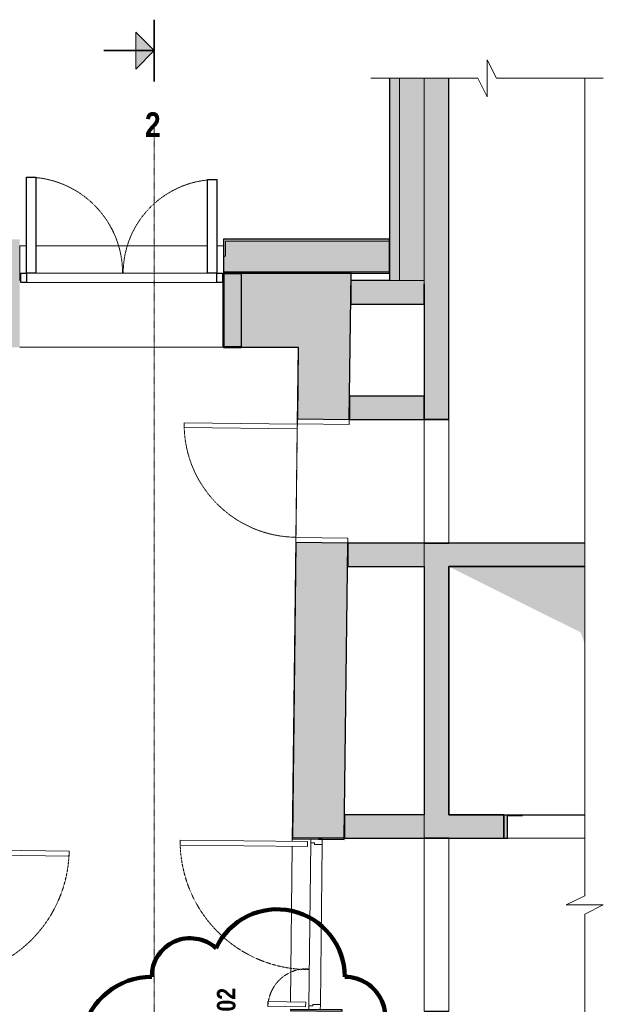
# Model space of a CAD drawing. Header units: millimetres. Extents: x -7937 to 93799, y -5691 to 12696.
# Tile 33 of 67: x 51059 to 55782, y 4725 to 12696. Entities that reach past the tile are written whole.
import ezdxf

# ---------------------------------------------------------------- set-up
doc = ezdxf.new("R2010")
doc.units = ezdxf.units.MM
for name, pattern in [('EST_Dash_1_1_', [2, 1, -1]), ('EST_Dash_2_1_', [3, 2, -1]), ('EST_Dash_2_2_', [4, 2, -2]), ('Overhead', [3.96875, 2.38125, -1.5875])]:
    doc.linetypes.add(name, pattern=pattern)
for name, color, linetype, lineweight in [('A-DETL-GENF', 7, 'Continuous', 9), ('A-DETL-GENF-HDLN', 7, 'EST_Dash_2_1_', 9), ('A-DETL-MEDM', 7, 'Continuous', 30), ('A-DOOR', 7, 'Continuous', 9), ('A-DOOR-FRAM', 7, 'Continuous', 25), ('A-GENM', 7, 'Continuous', 9), ('G-ANNO-TEXT', 7, 'Continuous', 9)]:
    doc.layers.add(name, color=color, linetype=linetype, lineweight=lineweight)
for name, color, linetype, lineweight, true_color in [('A-FLOR', 7, 'Continuous', 9, 0x7f7f7f), ('A-WALL', 7, 'Continuous', 9, 0x7f7f7f), ('A-WALL-PATT', 7, 'Continuous', 9, 0x7f7f7f), ('G-ANNO-REVC', 1, 'Continuous', 50, 0xff0000), ('G-ANNO-SYMB', 6, 'EST_Dash_2_2_', 20, 0xff00ff), ('I-WALL', 7, 'Continuous', 9, 0x7f7f7f)]:
    doc.layers.add(name, color=color, linetype=linetype, lineweight=lineweight, true_color=true_color)
doc.styles.add('Swis721 Cn BT_B', font='swisscb.ttf', dxfattribs={"height": 200})
doc.styles.add('Swis721 Cn BT_B_2', font='swisscb.ttf', dxfattribs={"height": 150})

# ---------------------------------------------------------------- blocks, each defined once
blk = doc.blocks.new('Doorset_ Entrance Door w Concealed Closer_ASSA ABLOY ES_ES08_Hardware 3D - VU-01-1650x2100 mm-3458491-1K PUHAS_KUNSTIKS')
at = {"layer": 'A-DOOR', "color": 250, "lineweight": 25, "true_color": 0x3d3d3d}
for p, q in [((-770, 1077.5), (-695, 1077.5)), ((-770, 300), (-770, 1077.5)), ((-695, 1077.5), (-695, 300)), ((695, 1057.5), (770, 1057.5)), ((695, 300), (695, 1057.5)), ((770, 1057.5), (770, 300)), ((-695, 300), (-770, 300)), ((770, 300), (695, 300))]:
    blk.add_line(p, q, dxfattribs=at)
at = {"layer": 'A-DOOR', "color": 250, "true_color": 0x3d3d3d}
for p, q in [((770, 300), (-770, 300)), ((-770, 225), (770, 225))]:
    blk.add_line(p, q, dxfattribs=at)
at = {"layer": 'A-DOOR', "color": 250, "linetype": 'EST_Dash_1_1_', "lineweight": 5, "true_color": 0x3d3d3d}
for centre, radius, start, end in [((-770, 300), 777.5, 360, 90), ((770, 300), 757.5, 90, 180)]:
    blk.add_arc(centre, radius, start, end, dxfattribs=at)
at = {"layer": 'A-DOOR-FRAM', "color": 250, "true_color": 0x3d3d3d}
for p, q in [((-815, 225), (-815, 300)), ((-815, 300), (-770, 300)), ((-770, 300), (-770, 225)), ((770, 300), (815, 300)), ((770, 225), (770, 300)), ((815, 300), (815, 225)), ((-770, 225), (-815, 225)), ((815, 225), (770, 225))]:
    blk.add_line(p, q, dxfattribs=at)
blk = doc.blocks.new('Siseuks laiendiga - SU-09-1400x2100 mm-5671553-1K PUHAS_KUNSTIKS')
at = {"layer": 'A-DOOR', "true_color": 0x3d3d3d}
h = blk.add_hatch(color=250, dxfattribs=at)
h.paths.add_polyline_path([(-700, -210), (-690, -209.9), (-690, 210), (-700, 210), (-700, -176.6)], flags=0)
h.paths.add_polyline_path([(690, -210), (700, -210), (700, 210), (690, 210), (690, -32)], flags=0)
at = {"layer": 'A-DETL-GENF', "color": 250, "lineweight": 5, "true_color": 0x3d3d3d}
for p, q in [((669.2, 1118), (629.2, 1118)), ((629.2, 1118), (629.2, 87)), ((669.2, 87), (669.2, 1118)), ((-629.2, 392), (-669.2, 392)), ((-669.2, 392), (-669.2, 87)), ((-629.2, 87), (-629.2, 392)), ((-669.2, 87), (-629.2, 87)), ((629.2, 87), (669.2, 87)), ((-660, 60), (-690, 60)), ((-690, 60), (-690, -32)), ((-660, 30), (-660, 60)), ((660, 60), (-660, 60)), ((-648, 30), (-660, 30)), ((-648, -32), (-648, 30)), ((660, 30), (648, 30)), ((648, 30), (648, -32)), ((660, 60), (660, 30)), ((690, 60), (660, 60)), ((690, -32), (690, 60)), ((-690, -32), (-648, -32)), ((-648, -32), (648, -32)), ((648, -32), (690, -32))]:
    blk.add_line(p, q, dxfattribs=at)
at = {"layer": 'A-DETL-GENF-HDLN', "color": 250, "true_color": 0x3d3d3d}
for centre, radius, start, end in [((673.4, 78.5), 1039.5, 90.2315, 181.01974), ((-673.4, 78.5), 313.5, 356.6172, 89.23244)]:
    blk.add_arc(centre, radius, start, end, dxfattribs=at)
at = {"layer": 'A-DOOR', "color": 250, "lineweight": 25, "true_color": 0x3d3d3d}
for p, q in [((-690, 210), (-700, 210)), ((-700, 210), (-700, -210)), ((-690, -210), (-690, 210)), ((700, 210), (690, 210)), ((690, 210), (690, -210)), ((700, -210), (700, 210)), ((-700, -210), (-690, -210)), ((690, -210), (700, -210))]:
    blk.add_line(p, q, dxfattribs=at)
blk = doc.blocks.new('Siseuks laiendiga - SU-09-1400x2100 mm-3622317-1K PUHAS_KUNSTIKS')
at = {"layer": 'A-DOOR', "true_color": 0x3d3d3d}
h = blk.add_hatch(color=250, dxfattribs=at)
h.paths.add_polyline_path([(-700, -210), (-690, -209.9), (-690, 210), (-700, 210), (-700, -208.4)], flags=0)
h.paths.add_polyline_path([(690, -210), (700, -210), (700, 210), (690, 209), (690, -180.6)], flags=0)
at = {"layer": 'A-DETL-GENF', "color": 250, "lineweight": 5, "true_color": 0x3d3d3d}
for p, q in [((-690, 32), (-648, 32)), ((-690, -60), (-690, 32)), ((-648, 32), (-648, -30)), ((-648, 32), (648, 32)), ((648, 32), (690, 32)), ((648, -30), (648, 32)), ((690, 32), (690, -60)), ((-660, -60), (-690, -60)), ((-660, -30), (-660, -60)), ((-648, -30), (-660, -30)), ((660, -60), (-660, -60)), ((660, -30), (648, -30)), ((660, -60), (660, -30)), ((690, -60), (660, -60)), ((-669.2, -392), (-669.2, -87)), ((-669.2, -87), (-629.2, -87)), ((-629.2, -87), (-629.2, -392)), ((629.2, -87), (669.2, -87)), ((629.2, -1118), (629.2, -87)), ((669.2, -87), (669.2, -1118)), ((-629.2, -392), (-669.2, -392)), ((669.2, -1118), (629.2, -1118))]:
    blk.add_line(p, q, dxfattribs=at)
at = {"layer": 'A-DETL-GENF-HDLN', "color": 250, "true_color": 0x3d3d3d}
for centre, radius, start, end in [((-673.4, -78.5), 313.5, 270.76756, 3.3828), ((673.4, -78.5), 1039.5, 178.98026, 269.7685)]:
    blk.add_arc(centre, radius, start, end, dxfattribs=at)
at = {"layer": 'A-DOOR', "color": 250, "lineweight": 25, "true_color": 0x3d3d3d}
for p, q in [((-700, -210), (-700, 210)), ((-700, 210), (-690, 210)), ((-690, 210), (-690, -210)), ((690, 210), (700, 210)), ((690, -210), (690, 210)), ((700, 210), (700, -210)), ((-690, -210), (-700, -210)), ((700, -210), (690, -210))]:
    blk.add_line(p, q, dxfattribs=at)
blk = doc.blocks.new('Est_SU - SU-08-1000x2100 mm-5615421-1K PUHAS_KUNSTIKS')
at = {"layer": 'A-DOOR', "color": 250, "true_color": 0x3d3d3d}
for p, q in [((420, 1126), (420, 210)), ((458, 1126), (420, 1126)), ((420, 210), (420, 1126)), ((420, 1126), (458, 1126)), ((458, 210), (458, 1126)), ((458, 1126), (458, 210)), ((420, 210), (458, 210)), ((458, 210), (420, 210))]:
    blk.add_line(p, q, dxfattribs=at)
at = {"layer": 'A-DOOR', "color": 253, "linetype": 'EST_Dash_1_1_', "lineweight": 5, "true_color": 0x9e9e9e}
for p, q in [((-13.3, 210), (-441, 210)), ((-441, 210), (458, 210))]:
    blk.add_line(p, q, dxfattribs=at)
blk.add_arc((458, 210), 916, 90, 180, dxfattribs=at)
at = {"layer": 'A-DOOR-FRAM', "color": 250, "lineweight": 9, "true_color": 0x3d3d3d}
for p, q in [((-460, 210), (-500, 210)), ((-500, 210), (-500, -210)), ((-500, -210), (-500, 210)), ((-500, 210), (-460, 210)), ((-460, -210), (-460, 210)), ((-460, 210), (-460, -210)), ((500, 210), (460, 210)), ((460, 210), (460, -210)), ((460, 210), (460, -210)), ((500, 210), (460, 210)), ((500, -210), (500, 210)), ((500, -210), (500, 210)), ((-500, -210), (-460, -210)), ((-460, -210), (-500, -210)), ((460, -210), (500, -210)), ((460, -210), (500, -210))]:
    blk.add_line(p, q, dxfattribs=at)
blk = doc.blocks.new('Side_opening_ElevatorLift_Door_with_Call_buttons_9478 - LU-01-1050x2180 mm-1762939-1K PUHAS_KUNSTIKS')
at = {"layer": 'A-DOOR', "true_color": 0x3d3d3d}
blk.add_hatch(color=250, dxfattribs=at).paths.add_polyline_path([(-495, -95), (-495, 90), (-375, 90), (-375, 95), (-525, 95), (-525, -95)], flags=0)
at = {"layer": 'A-DOOR', "color": 250, "lineweight": 25, "true_color": 0x3d3d3d}
for p, q in [((-525, 95), (-525, -95)), ((-495, -95), (-495, 90)), ((-495, 90), (-375, 90)), ((-375, 90), (-375, 95)), ((-525, -95), (-495, -95))]:
    blk.add_line(p, q, dxfattribs=at)
blk = doc.blocks.new('M_Door-Opening - UA-05 1400x2100 mm-1764907-1K PUHAS_KUNSTIKS')
at = {"layer": 'A-DETL-GENF', "color": 250, "linetype": 'Overhead', "lineweight": 5, "true_color": 0x3d3d3d}
for p, q in [((691.8, 100), (-708.2, 100)), ((-708.2, -100), (691.8, -100))]:
    blk.add_line(p, q, dxfattribs=at)
at = {"layer": 'A-DETL-MEDM', "color": 250, "true_color": 0x3d3d3d}
for p, q in [((-708.2, 100), (-708.2, -100)), ((691.8, -100), (691.8, 100))]:
    blk.add_line(p, q, dxfattribs=at)
blk = doc.blocks.new('M_Door-Opening - UA-01 1000x2100 mm-3625773-1K PUHAS_KUNSTIKS')
at = {"layer": 'A-DETL-GENF', "color": 250, "linetype": 'Overhead', "lineweight": 5, "true_color": 0x3d3d3d}
for p, q in [((491.8, 100), (-508.2, 100)), ((-508.2, -100), (491.8, -100))]:
    blk.add_line(p, q, dxfattribs=at)
at = {"layer": 'A-DETL-MEDM', "color": 250, "true_color": 0x3d3d3d}
for p, q in [((-508.2, 100), (-508.2, -100)), ((491.8, -100), (491.8, 100))]:
    blk.add_line(p, q, dxfattribs=at)
blk = doc.blocks.new('Lift 2k1 - Lift 2k-6059554-1K PUHAS_KUNSTIKS')
at = {"layer": 'A-GENM', "color": 250, "lineweight": 25, "true_color": 0x3d3d3d}
for p, q in [((8909.6, 8268.8), (7809.6, 8268.8)), ((7809.6, 8268.8), (7809.6, 6258.8)), ((7809.6, 6258.8), (8909.6, 6258.8))]:
    blk.add_line(p, q, dxfattribs=at)
blk = doc.blocks.new('Shaft_Opening_Symbol - Shaft_Opening_Symbol-2496641-1K PUHAS_KUNSTIKS')
at = {"layer": 'A-DETL-GENF', "true_color": 0xaeaeae}
blk.add_hatch(color=253, dxfattribs=at).paths.add_polyline_path([(300, 379.4), (300, 1005), (-800, 1005), (266.7, 471.7)], flags=0)
at = {"layer": 'A-DETL-GENF', "color": 250, "true_color": 0x333333}
for p, q in [((-800, 1005), (300, 1005)), ((-800, -1005), (-800, 1005)), ((300, -1005), (-800, -1005))]:
    blk.add_line(p, q, dxfattribs=at)
blk = doc.blocks.new('0_CMN_break_line - m1_100-6926823-1K PUHAS_KUNSTIKS')
at = {"layer": 'A-DETL-GENF', "color": 250, "true_color": 0x333333}
for p, q in [((9124.7, -150), (9124.7, 150)), ((9124.7, 150), (9199.7, 0)), ((2432.1, 0), (9049.7, 0)), ((9049.7, 0), (9124.7, -150)), ((9199.7, 0), (18399.4, 0))]:
    blk.add_line(p, q, dxfattribs=at)
blk = doc.blocks.new('0_CMN_break_line - m1_100-6926997-1K PUHAS_KUNSTIKS')
at = {"layer": 'A-DETL-GENF', "color": 250, "true_color": 0x333333}
for p, q in [((790, -150), (790, 150)), ((790, 150), (865, 0)), ((-150, 0), (715, 0)), ((715, 0), (790, -150)), ((865, 0), (1730, 0))]:
    blk.add_line(p, q, dxfattribs=at)
blk = doc.blocks.new('Section - Arrow_ name_ position-7234-1K PUHAS_KUNSTIKS')
at = {"layer": 'G-ANNO-SYMB', "linetype": 'Continuous', "lineweight": 9, "true_color": 0x5b5b5b}
blk.add_hatch(color=251, dxfattribs=at).paths.add_polyline_path([(-7.5, -1.5), (-6, 0), (-4.5, -1.5)], flags=0)
at = {"layer": 'G-ANNO-SYMB', "color": 250, "linetype": 'Continuous', "lineweight": 35, "true_color": 0x333333}
for p, q in [((-3.5, 0), (-8.5, 0)), ((-6, 0), (-6, -4.071))]:
    blk.add_line(p, q, dxfattribs=at)
at = {"layer": 'G-ANNO-SYMB', "color": 250, "linetype": 'Continuous', "lineweight": 9, "true_color": 0x333333}
for p, q in [((-6, 0), (-7.5, -1.5)), ((-4.5, -1.5), (-6, 0)), ((-7.5, -1.5), (-4.5, -1.5))]:
    blk.add_line(p, q, dxfattribs=at)
blk = doc.blocks.new('Family - ___-6931880-1K PUHAS_KUNSTIKS')
at = {"layer": 'G-ANNO-REVC', "color": 20, "lineweight": 100, "true_color": 0xff3333}
for centre, radius, start, end in [((6420.9, 4947.3), 546.8, 360, 154.79123), ((5717.8, 4947.3), 312.5, 48.18969, 180), ((5405.4, 4374.3), 573, 90, 244.79123), ((6967.7, 4619.9), 327.4, 318.18969, 90), ((6967.7, 3883.1), 573, 270, 64.79123), ((5405.4, 3637.6), 327.4, 138.18969, 270), ((5405.4, 2737.1), 573, 90, 244.79123), ((6967.7, 2982.7), 327.4, 318.18969, 90), ((6967.7, 2246), 573, 270, 64.79123), ((5405.4, 2000.4), 327.4, 138.18969, 270), ((5952.2, 1673), 546.8, 180, 334.79123), ((6655.3, 1673), 312.5, 228.18969, 360)]:
    blk.add_arc(centre, radius, start, end, dxfattribs=at)

msp = doc.modelspace()

# ---------------------------------------------------------------- hatches: boundary and pattern name
at = {"layer": 'A-WALL', "true_color": 0x3d3d3d}
h = msp.add_hatch(color=250, dxfattribs=at)
h.paths.add_polyline_path([(54051.6, 10643.8), (54051.6, 10653.8), (52709.1, 10653.8), (52709.1, 10643.8), (52964, 10643.8)], flags=0)
h.paths.add_polyline_path([(51059.1, 10643.8), (51059.1, 10653.8), (49909.1, 10653.8), (49909.1, 10643.8), (50754.3, 10643.8)], flags=0)
h.paths.add_polyline_path([(47809.1, 10643.8), (47809.1, 10653.8), (46909.1, 10653.8), (46909.1, 10643.8), (47603.3, 10643.8)], flags=0)
h.paths.add_polyline_path([(44809.1, 10643.8), (44809.1, 10653.8), (43909.1, 10653.8), (43909.1, 10643.8), (44029.5, 10643.8)], flags=0)
h.paths.add_polyline_path([(41809.1, 10643.8), (41809.1, 10653.8), (40909.1, 10653.8), (40909.1, 10643.8), (41349.2, 10643.8)], flags=0)
h.paths.add_polyline_path([(38809.1, 10643.8), (38809.1, 10653.8), (34521.2, 10653.8), (34521.1, 10643.8), (38668.8, 10643.8)], flags=0)
h = msp.add_hatch(color=250, dxfattribs=at)
h.paths.add_polyline_path([(52850.9, 10043.8), (52850.9, 10643.8), (52709.1, 10643.8), (52709.1, 10043.8)], flags=0)
h.paths.add_polyline_path([(51059.1, 10043.8), (51059.1, 10643.8), (50950.9, 10643.8), (50950.9, 10043.8)], flags=0)
at = {"layer": 'A-WALL-PATT', "true_color": 0x3d3d3d}
for points in [[(54131.6, 10583.8), (54131.6, 12221.7), (54051.6, 12221.7), (54051.6, 10583.8)], [(54331.6, 10583.8), (54331.6, 12221.7), (54131.6, 12221.7), (54131.6, 10583.8)], [(54331.6, 10553.8), (54531.6, 10553.8), (54531.6, 12221.7), (54331.6, 12221.7), (54331.6, 10583.8)], [(54331.6, 10393.8), (54331.6, 10583.8), (53739.1, 10583.8), (53739.1, 10393.8)], [(54331.6, 9458.8), (54331.6, 9648.8), (53727.6, 9648.8), (53727.6, 9458.8)], [(54331.6, 8268.8), (54331.6, 8458.8), (53713.4, 8458.8), (53713.4, 8268.8)], [(55598.2, 8268.8), (55631.6, 8268.8), (55631.6, 8458.8), (54531.6, 8458.8), (54531.6, 8268.8)], [(54331.6, 6068.8), (54331.6, 6258.8), (53687.1, 6258.8), (53687.1, 6068.8)], [(54531.6, 6068.8), (54976.6, 6068.8), (54976.6, 6258.8), (54531.6, 6258.8)]]:
    msp.add_hatch(color=250, dxfattribs=at).paths.add_polyline_path(points, flags=0)
h = msp.add_hatch(color=250, dxfattribs=at)
h.paths.add_polyline_path([(49924.1, 10769.9), (49924.1, 10903.8), (51044.1, 10903.8), (51044.1, 10781.3), (51059.1, 10781.3), (51059.1, 10918.8), (49909.1, 10918.8), (49909.1, 10769.9)], flags=0)
h.paths.add_polyline_path([(47809.1, 10769.9), (47809.1, 10918.8), (46909.1, 10918.8), (46909.1, 10769.9), (46924.1, 10769.9), (46924.1, 10903.8), (47794.1, 10903.8), (47794.1, 10769.9)], flags=0)
h.paths.add_polyline_path([(44809.1, 10769.9), (44809.1, 10918.8), (43909.1, 10918.8), (43909.1, 10769.9), (43924.1, 10769.9), (43924.1, 10903.8), (44794.1, 10903.8), (44794.1, 10769.9)], flags=0)
h.paths.add_polyline_path([(41809.1, 10769.9), (41809.1, 10918.8), (40909.1, 10918.8), (40909.1, 10769.9), (40924.1, 10769.9), (40924.1, 10903.8), (41794.1, 10903.8), (41794.1, 10769.9)], flags=0)
h.paths.add_polyline_path([(38809.1, 10769.9), (38809.1, 10918.8), (34264, 10918.8), (34263.9, 10903.8), (38794.1, 10903.8), (38794.1, 10769.9)], flags=0)
h.paths.add_polyline_path([(52724.1, 10781.3), (52724.1, 10903.8), (54051.6, 10903.8), (54051.6, 10918.8), (52709.1, 10918.8), (52709.1, 10781.3)], flags=0)
h = msp.add_hatch(color=250, dxfattribs=at)
h.paths.add_polyline_path([(54051.6, 10653.8), (54051.6, 10903.8), (52724.1, 10903.8), (52724.1, 10781.3), (52709.1, 10781.3), (52709.1, 10653.8), (52964, 10653.8)], flags=0)
h.paths.add_polyline_path([(51059.1, 10653.8), (51059.1, 10781.3), (51044.1, 10781.3), (51044.1, 10903.8), (49924.1, 10903.8), (49924.1, 10769.9), (49909.1, 10769.9), (49909.1, 10653.8), (50754.3, 10653.8)], flags=0)
h.paths.add_polyline_path([(47809.1, 10653.8), (47809.1, 10769.9), (47794.1, 10769.9), (47794.1, 10903.8), (46924.1, 10903.8), (46924.1, 10769.9), (46909.1, 10769.9), (46909.1, 10653.8), (47603.3, 10653.8)], flags=0)
h.paths.add_polyline_path([(44809.1, 10653.8), (44809.1, 10769.9), (44794.1, 10769.9), (44794.1, 10903.8), (43924.1, 10903.8), (43924.1, 10769.9), (43909.1, 10769.9), (43909.1, 10653.8), (44029.5, 10653.8)], flags=0)
h.paths.add_polyline_path([(41809.1, 10653.8), (41809.1, 10769.9), (41794.1, 10769.9), (41794.1, 10903.8), (40924.1, 10903.8), (40924.1, 10769.9), (40909.1, 10769.9), (40909.1, 10653.8), (41349.2, 10653.8)], flags=0)
h.paths.add_polyline_path([(38809.1, 10653.8), (38809.1, 10769.9), (38794.1, 10769.9), (38794.1, 10903.8), (34513.9, 10903.8), (34511.2, 10653.8), (38668.8, 10653.8)], flags=0)
at = {"layer": 'A-WALL-PATT', "true_color": 0x414141}
h = msp.add_hatch(color=250, dxfattribs=at)
h.paths.add_polyline_path([(53313.1, 10043.8), (53320.2, 10643.8), (52850.9, 10643.8), (52850.9, 10043.8), (52964, 10043.8)], flags=0)
h.paths.add_polyline_path([(50950.9, 10043.8), (50950.9, 10643.8), (50401.8, 10643.8), (50401.8, 10043.8), (50607.6, 10043.8)], flags=0)
h = msp.add_hatch(color=250, dxfattribs=at)
h.paths.add_polyline_path([(53606.3, -641.3), (53624, 853.9), (53204.1, 858.9), (53186.3, -636.3)], flags=0)
h.paths.add_polyline_path([(53635.9, 1853.8), (53669.3, 4668.9), (53249.4, 4673.9), (53215.9, 1858.8)], flags=0)
h.paths.add_polyline_path([(53686, 6068.8), (53714.3, 8458.8), (53294.4, 8463.8), (53266, 6073.8)], flags=0)
h.paths.add_polyline_path([(53726.2, 9458.7), (53740.3, 10643.8), (53320.2, 10643.8), (53306.2, 9463.7)], flags=0)
at = {"layer": 'A-WALL-PATT', "true_color": 0x3d3d3d}
h = msp.add_hatch(color=250, dxfattribs=at)
h.paths.add_polyline_path([(54531.6, -2586.2), (54531.6, 853.8), (54331.6, 853.8), (54331.6, -2586.2)], flags=0)
h.paths.add_polyline_path([(54531.6, 1853.8), (54531.6, 4668.8), (54331.6, 4668.8), (54331.6, 1853.8)], flags=0)
h.paths.add_polyline_path([(54331.6, 6068.8), (54531.6, 6068.8), (54531.6, 8458.8), (54331.6, 8458.8), (54331.6, 6258.8)], flags=0)
h.paths.add_polyline_path([(54531.6, 9458.8), (54531.6, 10553.8), (54331.6, 10553.8), (54331.6, 9458.8)], flags=0)

# ---------------------------------------------------------------- linework, layer by layer
at = {"layer": 'A-FLOR', "color": 250, "true_color": 0x3d3d3d}
for p, q in [((51069.1, 10583.8), (51059.1, 10583.8)), ((52709.1, 10583.8), (52699.1, 10583.8)), ((52709.1, 10043.8), (52709.1, 10583.8)), ((53312.1, 10043.8), (52709.1, 10043.8)), ((53304.7, 9421.7), (53312.1, 10043.8)), ((53264.6, 6043), (53304.2, 9383.7)), ((53249.1, 4744.7), (53264.1, 6003))]:
    msp.add_line(p, q, dxfattribs=at)
at = {"layer": 'A-FLOR', "color": 253, "true_color": 0x9e9e9e}
for p, q in [((52709.1, 10043.8), (51059.1, 10043.8)), ((53312.1, 10043.8), (52709.1, 10043.8)), ((53304.7, 9421.7), (53312.1, 10043.8)), ((53264.6, 6043), (53304.2, 9383.7)), ((53249.1, 4744.7), (53264.1, 6003))]:
    msp.add_line(p, q, dxfattribs=at)
at = {"layer": 'A-WALL', "color": 250, "lineweight": 30, "true_color": 0x3d3d3d}
for p, q in [((54051.6, 12221.7), (54051.6, 10583.8)), ((54531.6, 10553.8), (54531.6, 12221.7)), ((54051.6, 10918.8), (52709.1, 10918.8)), ((52709.1, 10918.8), (52709.1, 10643.8)), ((54051.6, 10643.8), (54051.6, 10918.8)), ((52709.1, 10643.8), (54051.6, 10643.8)), ((54331.6, 10553.8), (54331.6, 9458.8)), ((54531.6, 9458.8), (54531.6, 10553.8)), ((54331.6, 9458.8), (54531.6, 9458.8)), ((54531.6, 8458.8), (54331.6, 8458.8)), ((54331.6, 8268.8), (54331.6, 6258.8)), ((54531.6, 6258.8), (54531.6, 8268.8)), ((54331.6, 6068.8), (54531.6, 6068.8))]:
    msp.add_line(p, q, dxfattribs=at)
at = {"layer": 'A-WALL', "color": 250, "lineweight": 5, "true_color": 0x3d3d3d}
for p, q in [((54131.6, 12221.7), (54131.6, 10583.8)), ((54331.6, 12221.7), (54331.6, 10583.8)), ((52724.1, 10903.8), (52724.1, 10781.3)), ((54051.6, 10903.8), (52724.1, 10903.8)), ((52709.1, 10781.3), (52724.1, 10781.3)), ((54051.6, 10653.8), (52709.1, 10653.8)), ((54051.6, 10583.8), (54131.6, 10583.8)), ((54131.6, 10583.8), (54051.6, 10583.8)), ((54131.6, 10583.8), (54331.6, 10583.8)), ((54331.6, 10583.8), (54131.6, 10583.8)), ((54331.6, 10583.8), (54331.6, 10553.8)), ((54331.6, 10553.8), (54331.6, 10583.8)), ((54331.6, 8268.8), (54331.6, 8458.8)), ((54331.6, 6068.8), (54331.6, 6258.8))]:
    msp.add_line(p, q, dxfattribs=at)
at = {"layer": 'A-WALL', "color": 250, "true_color": 0x3d3d3d}
for p, q in [((51059.1, 10863.8), (51114.1, 10863.8)), ((51059.1, 10583.8), (51059.1, 10863.8)), ((51059.1, 10863.8), (51059.1, 10583.8)), ((51189.1, 10863.8), (52579.1, 10863.8)), ((52654.1, 10863.8), (52709.1, 10863.8)), ((52709.1, 10863.8), (52709.1, 10583.8)), ((52709.1, 10863.8), (52709.1, 10583.8)), ((54131.6, 10863.8), (54131.6, 10583.8)), ((52850.9, 10343.8), (52850.9, 10643.8)), ((51069.1, 10583.8), (51059.1, 10583.8)), ((52709.1, 10583.8), (52699.1, 10583.8)), ((54131.6, 10583.8), (53739.6, 10583.8)), ((52850.9, 10043.8), (52850.9, 10343.8)), ((54331.6, 8458.8), (54331.6, 9458.8)), ((54331.6, 9458.8), (54531.6, 9458.8)), ((54531.6, 9458.8), (54531.6, 8458.8)), ((54331.6, 8458.8), (54531.6, 8458.8)), ((54331.6, 4668.8), (54331.6, 6068.8)), ((54331.6, 6068.8), (54531.6, 6068.8)), ((54531.6, 6068.8), (54531.6, 4668.8))]:
    msp.add_line(p, q, dxfattribs=at)
at = {"layer": 'A-WALL', "color": 250, "lineweight": 50, "true_color": 0x3d3d3d}
for p, q in [((52850.9, 10643.8), (52709.1, 10643.8)), ((52709.1, 10643.8), (52709.1, 10043.8)), ((52709.1, 10043.8), (52850.9, 10043.8))]:
    msp.add_line(p, q, dxfattribs=at)
at = {"layer": 'A-WALL', "color": 250, "lineweight": 25, "true_color": 0x414141}
for p, q in [((53320.2, 10643.8), (52850.9, 10643.8)), ((52850.9, 10043.8), (53313.1, 10043.8))]:
    msp.add_line(p, q, dxfattribs=at)
at = {"layer": 'A-WALL', "color": 253, "lineweight": 25, "true_color": 0x9f9f9f}
msp.add_line((52850.9, 10643.8), (52850.9, 10043.8), dxfattribs=at)
at = {"layer": 'G-ANNO-SYMB', "color": 253, "lineweight": 9, "true_color": 0x999999}
msp.add_line((52147.7, 11845.8), (52147.7, -4391.5), dxfattribs=at)
at = {"layer": 'I-WALL', "color": 250, "lineweight": 25, "true_color": 0x414141}
for p, q in [((53740.3, 10643.8), (53320.2, 10643.8)), ((53726.2, 9458.7), (53740.3, 10643.8)), ((53313.1, 10043.8), (53306.2, 9463.7)), ((53306.2, 9463.7), (53726.2, 9458.7)), ((53294.4, 8463.8), (53266, 6073.8)), ((53714.3, 8458.8), (53294.4, 8463.8)), ((53686, 6068.8), (53714.3, 8458.8)), ((53266, 6073.8), (53686, 6068.8))]:
    msp.add_line(p, q, dxfattribs=at)
at = {"layer": 'I-WALL', "color": 250, "lineweight": 30, "true_color": 0x3d3d3d}
for p, q in [((54051.6, 10583.8), (53739.1, 10583.8)), ((53739.1, 10583.8), (53739.1, 10393.8)), ((54331.6, 10393.8), (54331.6, 10553.8)), ((53739.1, 10393.8), (54331.6, 10393.8)), ((54331.6, 9648.8), (53727.6, 9648.8)), ((53727.6, 9648.8), (53727.6, 9458.8)), ((54331.6, 9458.8), (54331.6, 9648.8)), ((53727.6, 9458.8), (54331.6, 9458.8)), ((54331.6, 8458.8), (53713.4, 8458.8)), ((53713.4, 8458.8), (53713.4, 8268.8)), ((55631.6, 8458.8), (54531.6, 8458.8)), ((53713.4, 8268.8), (54331.6, 8268.8)), ((54531.6, 8268.8), (55631.6, 8268.8)), ((54331.6, 6258.8), (53687.1, 6258.8)), ((53687.1, 6258.8), (53687.1, 6068.8)), ((54976.6, 6258.8), (54531.6, 6258.8)), ((54976.6, 6068.8), (54976.6, 6258.8)), ((53687.1, 6068.8), (54331.6, 6068.8)), ((54531.6, 6068.8), (54976.6, 6068.8))]:
    msp.add_line(p, q, dxfattribs=at)
at = {"layer": 'I-WALL', "color": 250, "true_color": 0x3d3d3d}
for p, q in [((54976.6, 6258.8), (54976.6, 6068.8)), ((55126.6, 6258.8), (55631.6, 6258.8)), ((55631.6, 6068.8), (54976.6, 6068.8))]:
    msp.add_line(p, q, dxfattribs=at)

# ---------------------------------------------------------------- block references
at = {"layer": 'A-DETL-GENF', "color": 250, "true_color": 0x333333}
for name, p in [('0_CMN_break_line - m1_100-6926997-1K PUHAS_KUNSTIKS', (54051.6, 12221.7)), ('Shaft_Opening_Symbol - Shaft_Opening_Symbol-2496641-1K PUHAS_KUNSTIKS', (55331.6, 7263.8))]:
    msp.add_blockref(name, p, dxfattribs=at)
at = {"layer": 'A-DETL-GENF', "color": 250, "true_color": 0x333333, "rotation": 269.9999999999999}
msp.add_blockref('0_CMN_break_line - m1_100-6926823-1K PUHAS_KUNSTIKS', (55631.6, 14653.8), dxfattribs=at)
at = {"layer": 'A-DOOR', "color": 250, "true_color": 0x3d3d3d}
for name, p in [('Doorset_ Entrance Door w Concealed Closer_ASSA ABLOY ES_ES08_Hardware 3D - VU-01-1650x2100 mm-3458491-1K PUHAS_KUNSTIKS', (51884.1, 10343.8)), ('Side_opening_ElevatorLift_Door_with_Call_buttons_9478 - LU-01-1050x2180 mm-1762939-1K PUHAS_KUNSTIKS', (55501.6, 6163.8))]:
    msp.add_blockref(name, p, dxfattribs=at)
at = {"layer": 'A-DOOR', "color": 253, "true_color": 0x9e9e9e, "rotation": 89.31974754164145}
msp.add_blockref('Est_SU - SU-08-1000x2100 mm-5615421-1K PUHAS_KUNSTIKS', (53510.3, 8961.3), dxfattribs=at)
at = {"layer": 'A-DOOR', "color": 250, "true_color": 0x3d3d3d}
for name, p, rotation in [('M_Door-Opening - UA-01 1000x2100 mm-3625773-1K PUHAS_KUNSTIKS', (54431.6, 8950.6), 269.9999999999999), ('Siseuks laiendiga - SU-09-1400x2100 mm-5671553-1K PUHAS_KUNSTIKS', (53467.7, 5371.3), 89.31974754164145), ('M_Door-Opening - UA-05 1400x2100 mm-1764907-1K PUHAS_KUNSTIKS', (54431.6, 5360.6), 269.9999999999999), ('Siseuks laiendiga - SU-09-1400x2100 mm-3622317-1K PUHAS_KUNSTIKS', (50331.9, 5310.1), 89.20495755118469)]:
    msp.add_blockref(name, p, dxfattribs=dict(at, rotation=rotation))
at = {"layer": 'A-GENM', "color": 250, "true_color": 0x3d3d3d}
msp.add_blockref('Lift 2k1 - Lift 2k-6059554-1K PUHAS_KUNSTIKS', (46722, 0), dxfattribs=at)
at = {"layer": 'G-ANNO-REVC', "color": 20, "lineweight": 100, "true_color": 0xff3333}
msp.add_blockref('Family - ___-6931880-1K PUHAS_KUNSTIKS', (46722, 0), dxfattribs=at)
at = {"layer": 'G-ANNO-SYMB', "color": 250, "linetype": 'Continuous', "lineweight": 9, "true_color": 0x333333, "xscale": 99.99999999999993, "yscale": 99.99999999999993, "zscale": 99.99999999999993, "rotation": 269.9999999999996}
msp.add_blockref('Section - Arrow_ name_ position-7234-1K PUHAS_KUNSTIKS', (52147.7, 11845.8), dxfattribs=at)

# ---------------------------------------------------------------- texts
at = {"layer": 'G-ANNO-SYMB', "color": 250, "linetype": 'Continuous', "lineweight": 9, "true_color": 0x333333, "insert": (52072.4, 11945.9), "char_height": 200, "width": 160.337, "attachment_point": 1, "style": 'Swis721 Cn BT_B'}
msp.add_mtext('\\fSwis721 Cn BT|b1|i0|c0|p34|;2', dxfattribs=at)
at = {"layer": 'G-ANNO-TEXT', "color": 20, "true_color": 0xff3333, "insert": (52655.1, 2499.5), "char_height": 150, "width": 2565.4, "attachment_point": 1, "rotation": 90, "style": 'Swis721 Cn BT_B_2'}
msp.add_mtext('KUNSTITEOSE ASUKOHT 02', dxfattribs=at)

doc.saveas('drawing.dxf')
